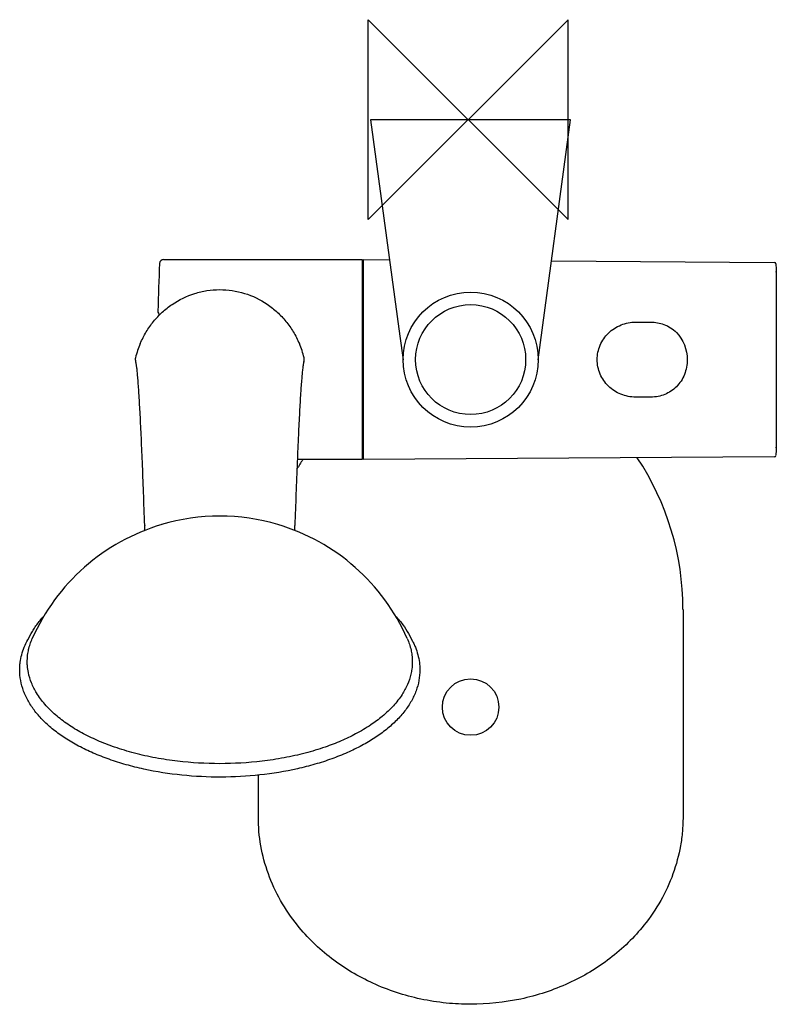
# Model space of a CAD drawing. Header units: millimetres. Extents: x -90 to 62, y -177 to 20.
import ezdxf

# ---------------------------------------------------------------- set-up
doc = ezdxf.new("R2010")
doc.units = ezdxf.units.MM
doc.header["$MEASUREMENT"] = 0
doc.layers.add('ORIGIN', color=6, linetype='Continuous')
doc.layers.add('PLANNING', color=1, linetype='Continuous')

# ---------------------------------------------------------------- blocks, each defined once
blk = doc.blocks.new('94700900_t')
at = {"layer": 'ORIGIN'}
blk.add_lwpolyline([(-20, 20), (20, -20), (20, 20), (-20, -20), (-20, 20)], dxfattribs=at)
at = {"layer": 'PLANNING'}
for p, q in [((19.5, 0), (-19.5, 0)), ((-19.5, 0), (-13.63, -43.33)), ((20.5, 0), (19.5, 0)), ((14, -48.04), (20.5, 0)), ((-60.91, -28), (-21.17, -28)), ((-21.17, -28), (-21.17, -68)), ((-20.9, -68), (-20.9, -28)), ((-20.9, -28), (-15.7, -28.04)), ((16.68, -28.26), (61.23, -28.57)), ((61.53, -28.86), (61.59, -29.89)), ((61.59, -29.89), (61.59, -66.11)), ((33.51, -40.5), (36.5, -40.5)), ((-13.63, -43.33), (-12.99, -48.04)), ((-66.44, -48.58), (-66.46, -48.5)), ((-32.88, -48.5), (-32.91, -48.58)), ((36.5, -55.5), (33.51, -55.5)), ((61.59, -66.11), (61.53, -67.14)), ((-21.17, -68), (-34.17, -68)), ((61.23, -67.43), (-20.9, -68)), ((-64.7, -82.08), (-64.69, -82.16)), ((-64.69, -82.16), (-64.7, -82.08)), ((-34.65, -82.16), (-34.65, -82.08)), ((-34.65, -82.08), (-34.65, -82.16)), ((42.97, -97.97), (42.97, -139.5)), ((-88.08, -104.04), (-87.41, -102.81)), ((-11.93, -102.81), (-11.26, -104.04)), ((-41.96, -139.5), (-41.96, -131.12))]:
    blk.add_line(p, q, dxfattribs=at)
for centre, radius in [((0.5, -48), 13.5), ((0.5, -48), 11), ((0.5, -117.5), 5.65)]:
    blk.add_circle(centre, radius, dxfattribs=at)
for centre, radius, start, end in [((338.08, -48), 400.25, 177.245, 178.6147), ((-60.91, -28.8), 0.8, 90, 177.245), ((61.23, -28.87), 0.299, 3.3676, 89.6942), ((61.33, -30.53), 0.3, 3.1613, 29.8709), ((-61.25, -38.34), 0.8, 178.6147, 236.8507), ((-49.96, -51.63), 17.04, 156.3802, 166.3754), ((-48.82, -51.45), 16.46, 13.4503, 23.8003), ((-65.06, -47.97), 1.51, 166.3754, 196.4482), ((-67.36, -48.83), 0.953, 20.1119, 26.9034), ((-32.18, -48.75), 0.738, 152.1043, 160.8805), ((-34.3, -47.97), 1.53, 343.7166, 13.4503), ((61.33, -65.47), 0.3, 330.1333, 356.835), ((13, -97.97), 54.96, 146.9637, 149.2738), ((-12, -97.97), 54.96, 0.0001, 33.5127), ((61.23, -67.13), 0.3, 270.4, 356.5382), ((-49.67, -120.22), 40.91, 73.4851, 106.5071), ((-49.65, -120.28), 40.97, 106.5071, 156.3017), ((-27.79, -81.94), 36.91, 178.7969, 180.215), ((-49.69, -120.28), 40.97, 23.6978, 73.4851), ((-67.66, -81.94), 33.02, 359.7619, 1.3132)]:
    blk.add_arc(centre, radius, start, end, dxfattribs=at)
for points, knots in [([(-65.58, -44.8), (-65.4, -44.39), (-65.02, -43.59), (-64.18, -42.08), (-62.96, -40.33), (-61.22, -38.48), (-58.58, -36.38), (-55.53, -34.9), (-52.24, -34.13), (-48.87, -33.87), (-44.64, -34.5), (-40.8, -36.35), (-38.14, -38.46), (-36.39, -40.32), (-35.16, -42.07), (-34.32, -43.59), (-33.95, -44.39), (-33.76, -44.8)], [28.075434, 28.075434, 28.075434, 28.075434, 29.428079, 30.718888, 33.266152, 35.803341, 38.325931, 43.372902, 45.867781, 48.424347, 53.475996, 58.551948, 61.085301, 63.630117, 66.185979, 67.483849, 68.839409, 68.839409, 68.839409, 68.839409]), ([(25.81, -48), (25.81, -47.51), (25.91, -46.53), (26.35, -45.11), (27.07, -43.8), (28.04, -42.66), (29.22, -41.71), (30.56, -41.02), (32, -40.6), (33, -40.5), (33.51, -40.5)], [99.004109, 99.004109, 99.004109, 99.004109, 100.478946, 101.943454, 103.444798, 104.924084, 106.425429, 107.948828, 109.420677, 110.938095, 110.938095, 110.938095, 110.938095]), ([(36.5, -40.5), (37.41, -40.5), (38.31, -40.65), (40.09, -41.32), (40.94, -41.87), (43.03, -43.97), (43.82, -45.96), (43.82, -48)], [113.9360445, 113.9360445, 113.9360445, 113.9360445, 114.048011, 114.048011, 114.173011, 114.173011, 114.423011, 114.423011, 114.423011, 114.423011]), ([(-64.69, -81.17), (-64.76, -78.97), (-64.91, -74.73), (-65.14, -68.7), (-65.37, -63.32), (-65.6, -58.72), (-65.82, -54.96), (-66, -52.36), (-66.14, -50.7), (-66.24, -49.78), (-66.32, -49.16), (-66.38, -48.81), (-66.41, -48.66), (-66.43, -48.61), (-66.44, -48.58)], [-8.52845, -8.52845, -8.52845, -8.52845, -1.932667, 4.188227, 9.587486, 14.222836, 17.985164, 20.907202, 22.0447, 22.968165, 23.673327, 23.934873, 24.03887, 24.115097, 24.115097, 24.115097, 24.115097]), ([(-32.91, -48.58), (-32.91, -48.61), (-32.93, -48.66), (-32.96, -48.81), (-33.02, -49.16), (-33.1, -49.8), (-33.2, -50.72), (-33.35, -52.37), (-33.53, -54.98), (-33.74, -58.74), (-33.97, -63.33), (-34.3, -70.91), (-34.51, -76.95), (-34.66, -81.19)], [72.799724, 72.799724, 72.799724, 72.799724, 72.873652, 72.978671, 73.246655, 73.957163, 74.887475, 76.032553, 78.940651, 82.719983, 87.3269, 92.746267, 105.463068, 105.463068, 105.463068, 105.463068]), ([(33.51, -55.5), (32.99, -55.5), (31.99, -55.4), (30.54, -54.97), (29.21, -54.28), (28.04, -53.34), (27.08, -52.2), (26.36, -50.9), (25.91, -49.48), (25.81, -48.49), (25.81, -48)], [129.106213, 129.106213, 129.106213, 129.106213, 130.642741, 132.129166, 133.62661, 135.124001, 136.595632, 138.078328, 139.575781, 141.040195, 141.040195, 141.040195, 141.040195]), ([(43.82, -48), (43.82, -48.51), (43.72, -49.51), (43.3, -50.97), (42.62, -52.3), (41.4, -53.81), (39.8, -54.87), (37.97, -55.41), (37.01, -55.5), (36.5, -55.5)], [114.423011, 114.423011, 114.423011, 114.423011, 115.942197, 117.444735, 118.936284, 120.413666, 123.230999, 124.600379, 126.108256, 126.108256, 126.108256, 126.108256]), ([(-87.41, -102.81), (-87.33, -102.66), (-87.16, -102.36), (-86.79, -101.76), (-86.08, -100.72), (-85.38, -99.88), (-84.87, -99.33)], [118.523487, 118.523487, 118.523487, 118.523487, 119.044845, 119.563505, 120.619493, 122.845944, 122.845944, 122.845944, 122.845944]), ([(-14.47, -99.33), (-14.34, -99.47), (-14.09, -99.75), (-13.61, -100.32), (-12.84, -101.3), (-12.26, -102.2), (-11.93, -102.81)], [0, 0, 0, 0, 0.577735, 1.131554, 2.218085, 4.322375, 4.322375, 4.322375, 4.322375]), ([(-89.69, -110.08), (-89.69, -109.83), (-89.67, -109.32), (-89.57, -108.29), (-89.31, -107.01), (-88.8, -105.49), (-88.34, -104.52), (-88.08, -104.04)], [110.816499, 110.816499, 110.816499, 110.816499, 111.569035, 112.341132, 113.90005, 115.49084, 117.130179, 117.130179, 117.130179, 117.130179]), ([(-12.17, -103.81), (-11.85, -104.54), (-11.48, -105.64), (-11.21, -107.24), (-11.14, -108.52), (-11.23, -109.79), (-11.51, -111.31), (-12.1, -113.05), (-13.26, -115.19), (-14.95, -117.36), (-17.08, -119.36), (-19.62, -121.25), (-22.39, -122.88), (-25.46, -124.34), (-28.83, -125.63), (-32.63, -126.78), (-36.84, -127.71), (-42.54, -128.58), (-49.67, -128.99), (-56.79, -128.58), (-62.48, -127.72), (-66.69, -126.78), (-70.58, -125.61), (-74.11, -124.25), (-77.24, -122.73), (-80.05, -121.03), (-82.54, -119.14), (-84.66, -117.06), (-86.28, -114.88), (-87.38, -112.72), (-87.95, -110.86), (-88.16, -109.34), (-88.19, -108.07), (-88.09, -106.9), (-87.77, -105.33), (-87.38, -104.25), (-87.05, -103.53)], [94.792792, 94.792792, 94.792792, 94.792792, 97.197149, 98.252729, 99.642058, 101.030117, 102.083097, 104.256041, 106.532956, 109.366773, 112.456079, 115.297962, 118.837231, 122.085742, 125.499232, 129.644692, 133.983228, 138.448636, 146.914355, 155.366588, 159.818648, 164.162389, 168.3096, 171.997137, 175.493487, 178.755492, 181.810719, 184.86105, 187.665538, 189.92594, 192.082126, 193.477318, 194.516427, 195.909564, 196.971855, 199.334636, 199.334636, 199.334636, 199.334636]), ([(-11.26, -104.04), (-11.13, -104.28), (-10.88, -104.77), (-10.45, -105.75), (-10.03, -107.01), (-9.72, -108.54), (-9.66, -109.57), (-9.66, -110.08)], [5.715683, 5.715683, 5.715683, 5.715683, 6.542113, 7.35478, 8.945656, 10.504654, 12.029364, 12.029364, 12.029364, 12.029364]), ([(-49.42, -131.52), (-52.04, -131.52), (-57.22, -131.27), (-63.56, -130.28), (-68.38, -129.08), (-71.76, -128.01), (-74.94, -126.76), (-77.88, -125.36), (-80.54, -123.8), (-82.9, -122.12), (-84.94, -120.31), (-86.64, -118.4), (-87.98, -116.41), (-88.96, -114.34), (-89.55, -112.22), (-89.69, -110.78), (-89.69, -110.08)], [61.173052, 61.173052, 61.173052, 61.173052, 69.037365, 76.71265, 80.373994, 83.938185, 87.356187, 90.612869, 93.6966, 96.579315, 99.309599, 101.852302, 104.247575, 106.503453, 108.691565, 110.816499, 110.816499, 110.816499, 110.816499]), ([(-9.66, -110.08), (-9.66, -110.78), (-9.79, -112.2), (-10.37, -114.3), (-11.33, -116.36), (-12.66, -118.34), (-14.34, -120.24), (-16.35, -122.04), (-18.68, -123.72), (-21.3, -125.27), (-24.19, -126.67), (-27.32, -127.92), (-30.66, -128.99), (-35.43, -130.21), (-41.69, -131.22), (-46.82, -131.51), (-49.42, -131.52)], [12.029364, 12.029364, 12.029364, 12.029364, 14.143077, 16.294318, 18.548116, 20.920769, 23.43801, 26.13981, 29.014819, 32.039076, 35.257751, 38.636532, 42.1609, 45.782232, 53.379138, 61.173052, 61.173052, 61.173052, 61.173052]), ([(-34.15, -161.16), (-36.67, -158.01), (-38.64, -154.53), (-41.28, -147.2), (-41.96, -143.35), (-41.96, -139.5)], [143.738112, 143.738112, 143.738112, 143.738112, 144.238112, 144.238112, 144.738112, 144.738112, 144.738112, 144.738112]), ([(42.97, -139.5), (42.97, -140.46), (42.88, -142.38), (42.38, -146.22), (41.11, -150.95), (38.64, -156.32), (36.4, -159.6), (35.15, -161.16)], [41.534984, 41.534984, 41.534984, 41.534984, 44.402493, 47.317527, 53.147561, 59.02534, 65.006225, 65.006225, 65.006225, 65.006225]), ([(0.5, -176.96), (-1.12, -176.96), (-4.48, -176.79), (-11.13, -175.75), (-19.07, -173.15), (-26.16, -168.92), (-31.02, -164.73), (-33.17, -162.38), (-34.15, -161.16)], [104.372893, 104.372893, 104.372893, 104.372893, 109.252469, 114.438699, 124.540492, 134.182274, 139.050205, 143.738112, 143.738112, 143.738112, 143.738112]), ([(35.15, -161.16), (34.18, -162.37), (32.04, -164.73), (27.19, -168.92), (20.09, -173.14), (10.59, -176.26), (3.87, -176.96), (0.5, -176.96)], [65.006225, 65.006225, 65.006225, 65.006225, 69.683099, 74.549355, 84.19023, 94.291349, 104.372893, 104.372893, 104.372893, 104.372893])]:
    blk.add_open_spline(points, degree=3, knots=knots, dxfattribs=at)

msp = doc.modelspace()

# ---------------------------------------------------------------- block references
msp.add_blockref('94700900_t', (0, 0))

doc.saveas('drawing.dxf')
